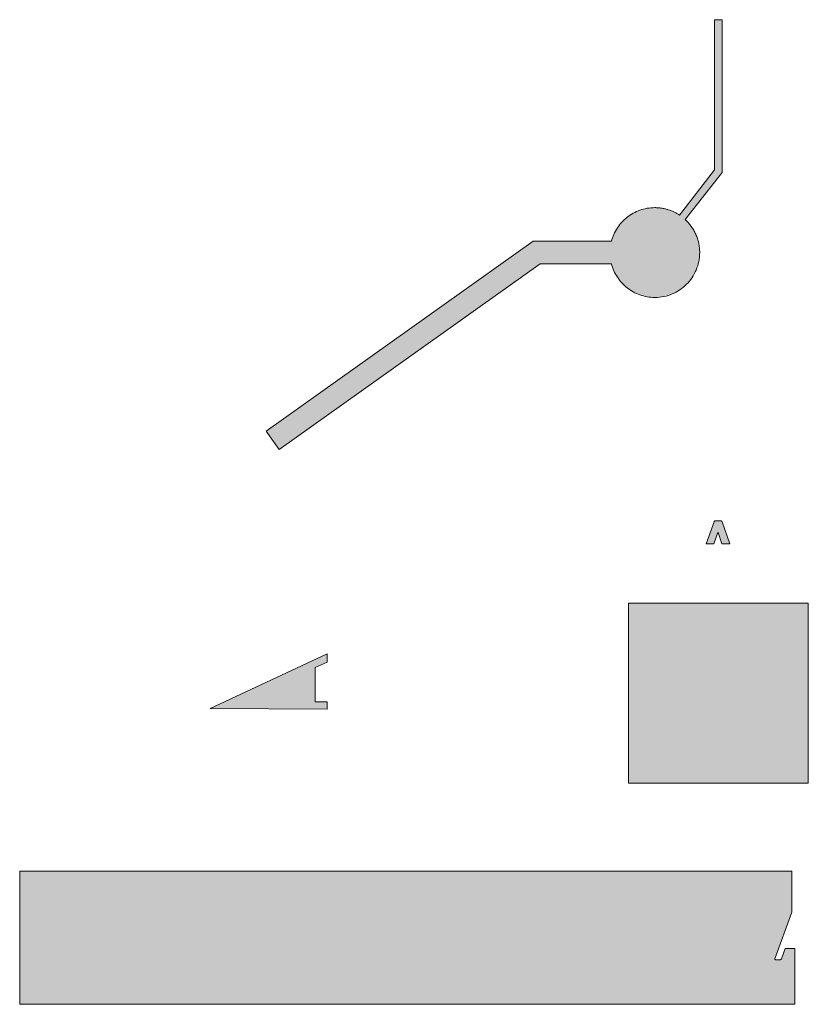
# Model space of a CAD drawing. Header units: millimetres. Extents: x -327 to -251, y -83 to 44.
# Tile 1 of 10: x -327 to -290, y -83 to -36. Entities that reach past the tile are written whole.
import ezdxf

# ---------------------------------------------------------------- set-up
doc = ezdxf.new("R2010")
doc.units = ezdxf.units.MM
doc.header["$MEASUREMENT"] = 0
doc.layers.add('Print', color=7, linetype='Continuous', lineweight=0)

# ---------------------------------------------------------------- blocks, each defined once
blk = doc.blocks.new('Block_0')
at = {"layer": 'Print'}
h = blk.add_hatch(color=1, dxfattribs=at)
h.dxf.hatch_style = 2
h.paths.add_polyline_path([(-293.985, -36.142), (-294.338, -36.142), (-294.338, -43.238), (-296.001, -45.367), (-296.032, -45.346), (-296.064, -45.327), (-296.097, -45.308), (-296.129, -45.289), (-296.162, -45.271), (-296.195, -45.253), (-296.229, -45.236), (-296.263, -45.22), (-296.297, -45.204), (-296.332, -45.189), (-296.367, -45.174), (-296.402, -45.16), (-296.437, -45.147), (-296.473, -45.134), (-296.509, -45.122), (-296.546, -45.111), (-296.582, -45.1), (-296.619, -45.089), (-296.657, -45.08), (-296.694, -45.071), (-296.732, -45.063), (-296.77, -45.055), (-296.808, -45.048), (-296.846, -45.042), (-296.885, -45.037), (-296.924, -45.032), (-296.963, -45.028), (-297.002, -45.025), (-297.042, -45.022), (-297.082, -45.02), (-297.121, -45.019), (-297.162, -45.019), (-297.253, -45.021), (-297.344, -45.027), (-297.434, -45.036), (-297.523, -45.05), (-297.61, -45.067), (-297.697, -45.087), (-297.781, -45.111), (-297.865, -45.139), (-297.946, -45.17), (-298.026, -45.204), (-298.105, -45.241), (-298.181, -45.281), (-298.256, -45.325), (-298.329, -45.371), (-298.399, -45.42), (-298.468, -45.472), (-298.534, -45.526), (-298.598, -45.583), (-298.66, -45.643), (-298.719, -45.705), (-298.776, -45.769), (-298.83, -45.836), (-298.882, -45.905), (-298.931, -45.976), (-298.976, -46.049), (-299.019, -46.123), (-299.059, -46.2), (-299.096, -46.279), (-299.13, -46.359), (-299.161, -46.441), (-299.188, -46.524), (-299.212, -46.609), (-302.909, -46.609), (-315.515, -55.569), (-314.902, -56.432), (-302.571, -47.668), (-299.212, -47.668), (-299.188, -47.753), (-299.161, -47.836), (-299.13, -47.918), (-299.096, -47.998), (-299.059, -48.077), (-299.019, -48.154), (-298.976, -48.229), (-298.931, -48.301), (-298.882, -48.372), (-298.83, -48.441), (-298.776, -48.508), (-298.719, -48.572), (-298.66, -48.634), (-298.598, -48.694), (-298.534, -48.751), (-298.468, -48.805), (-298.399, -48.857), (-298.329, -48.906), (-298.256, -48.953), (-298.181, -48.996), (-298.105, -49.036), (-298.026, -49.073), (-297.946, -49.107), (-297.865, -49.138), (-297.781, -49.166), (-297.697, -49.19), (-297.61, -49.21), (-297.523, -49.227), (-297.434, -49.241), (-297.344, -49.25), (-297.253, -49.256), (-297.162, -49.258), (-297.053, -49.256), (-296.945, -49.247), (-296.839, -49.234), (-296.735, -49.215), (-296.632, -49.191), (-296.532, -49.163), (-296.433, -49.129), (-296.337, -49.091), (-296.243, -49.049), (-296.152, -49.002), (-296.063, -48.951), (-295.977, -48.896), (-295.894, -48.837), (-295.814, -48.774), (-295.737, -48.707), (-295.663, -48.637), (-295.593, -48.563), (-295.526, -48.486), (-295.463, -48.406), (-295.404, -48.323), (-295.349, -48.237), (-295.298, -48.148), (-295.251, -48.057), (-295.209, -47.963), (-295.171, -47.867), (-295.137, -47.768), (-295.109, -47.668), (-295.085, -47.565), (-295.066, -47.461), (-295.053, -47.355), (-295.045, -47.247), (-295.042, -47.139), (-295.043, -47.081), (-295.045, -47.024), (-295.049, -46.968), (-295.054, -46.911), (-295.061, -46.856), (-295.069, -46.8), (-295.079, -46.746), (-295.09, -46.691), (-295.102, -46.638), (-295.116, -46.584), (-295.131, -46.532), (-295.147, -46.479), (-295.165, -46.428), (-295.184, -46.377), (-295.204, -46.327), (-295.226, -46.277), (-295.249, -46.228), (-295.273, -46.18), (-295.298, -46.132), (-295.324, -46.085), (-295.352, -46.039), (-295.38, -45.993), (-295.41, -45.949), (-295.441, -45.905), (-295.473, -45.862), (-295.506, -45.82), (-295.54, -45.778), (-295.575, -45.738), (-295.61, -45.698), (-295.647, -45.66), (-295.685, -45.622), (-295.724, -45.585), (-293.985, -43.36)])
h = blk.add_hatch(color=1, dxfattribs=at)
h.dxf.hatch_style = 2
h.paths.add_polyline_path([(-294.186, -60.365), (-294.177, -60.365), (-293.993, -60.897), (-293.618, -60.897), (-293.988, -59.85), (-293.989, -59.848), (-293.989, -59.846), (-293.99, -59.844), (-293.991, -59.841), (-293.993, -59.839), (-293.994, -59.837), (-293.995, -59.835), (-293.996, -59.833), (-293.997, -59.832), (-293.999, -59.83), (-294, -59.828), (-294.002, -59.826), (-294.003, -59.825), (-294.005, -59.823), (-294.006, -59.822), (-294.008, -59.821), (-294.01, -59.819), (-294.012, -59.818), (-294.014, -59.817), (-294.016, -59.816), (-294.018, -59.815), (-294.02, -59.814), (-294.022, -59.813), (-294.024, -59.813), (-294.026, -59.812), (-294.029, -59.811), (-294.031, -59.811), (-294.034, -59.811), (-294.036, -59.81), (-294.039, -59.81), (-294.32, -59.81), (-294.322, -59.81), (-294.325, -59.811), (-294.327, -59.811), (-294.33, -59.811), (-294.332, -59.812), (-294.334, -59.813), (-294.336, -59.813), (-294.338, -59.814), (-294.34, -59.815), (-294.342, -59.816), (-294.344, -59.817), (-294.346, -59.818), (-294.347, -59.819), (-294.349, -59.821), (-294.35, -59.822), (-294.352, -59.823), (-294.353, -59.825), (-294.354, -59.826), (-294.356, -59.828), (-294.357, -59.83), (-294.358, -59.832), (-294.359, -59.833), (-294.36, -59.835), (-294.361, -59.837), (-294.362, -59.839), (-294.363, -59.841), (-294.364, -59.844), (-294.365, -59.846), (-294.366, -59.848), (-294.741, -60.897), (-294.372, -60.897)])
h = blk.add_hatch(color=1, dxfattribs=at)
h.dxf.hatch_style = 2
h.paths.add_polyline_path([(-298.412, -72.197), (-289.912, -72.197), (-289.912, -63.697), (-298.412, -63.697)])
h = blk.add_hatch(color=1, dxfattribs=at)
h.dxf.hatch_style = 2
h.paths.add_polyline_path([(-312.641, -66.477), (-312.641, -66.088), (-318.167, -68.665), (-312.641, -68.706), (-312.641, -68.353), (-313.205, -68.349), (-313.205, -66.74)])
h = blk.add_hatch(color=1, dxfattribs=at)
h.dxf.hatch_style = 2
h.paths.add_polyline_path([(-291.185, -80.497), (-291.187, -80.502), (-291.188, -80.504), (-291.189, -80.506), (-291.19, -80.507), (-291.191, -80.509), (-291.192, -80.511), (-291.194, -80.512), (-291.195, -80.514), (-291.196, -80.515), (-291.197, -80.517), (-291.198, -80.518), (-291.199, -80.519), (-291.201, -80.521), (-291.202, -80.522), (-291.203, -80.523), (-291.205, -80.524), (-291.206, -80.525), (-291.207, -80.526), (-291.209, -80.526), (-291.21, -80.527), (-291.212, -80.528), (-291.213, -80.528), (-291.215, -80.529), (-291.217, -80.529), (-291.218, -80.53), (-291.22, -80.53), (-291.222, -80.53), (-291.223, -80.531), (-291.225, -80.531), (-291.227, -80.531), (-291.463, -80.531), (-291.465, -80.531), (-291.467, -80.531), (-291.468, -80.53), (-291.47, -80.53), (-291.472, -80.53), (-291.473, -80.529), (-291.475, -80.529), (-291.476, -80.528), (-291.477, -80.528), (-291.479, -80.527), (-291.48, -80.526), (-291.481, -80.525), (-291.482, -80.525), (-291.483, -80.524), (-291.484, -80.523), (-291.485, -80.522), (-291.485, -80.52), (-291.486, -80.519), (-291.487, -80.518), (-291.487, -80.517), (-291.488, -80.515), (-291.488, -80.514), (-291.488, -80.513), (-291.488, -80.511), (-291.489, -80.509), (-291.488, -80.508), (-291.488, -80.506), (-291.488, -80.505), (-291.488, -80.503), (-291.488, -80.501), (-291.487, -80.499), (-291.487, -80.497), (-290.696, -78.286), (-290.695, -78.284), (-290.694, -78.282), (-290.693, -78.28), (-290.693, -78.279), (-290.692, -78.277), (-290.691, -78.276), (-290.69, -78.274), (-290.689, -78.273), (-290.689, -78.272), (-290.689, -76.348), (-327.161, -76.348), (-327.161, -82.639), (-290.552, -82.639), (-290.552, -80.002), (-291.011, -80.002)])
for points in [[(-293.985, -36.142), (-294.338, -36.142), (-294.338, -43.238), (-296.001, -45.367), (-296.032, -45.346), (-296.064, -45.327), (-296.097, -45.308), (-296.129, -45.289), (-296.162, -45.271), (-296.195, -45.253), (-296.229, -45.236), (-296.263, -45.22), (-296.297, -45.204), (-296.332, -45.189), (-296.367, -45.174), (-296.402, -45.16), (-296.437, -45.147), (-296.473, -45.134), (-296.509, -45.122), (-296.546, -45.111), (-296.582, -45.1), (-296.619, -45.089), (-296.657, -45.08), (-296.694, -45.071), (-296.732, -45.063), (-296.77, -45.055), (-296.808, -45.048), (-296.846, -45.042), (-296.885, -45.037), (-296.924, -45.032), (-296.963, -45.028), (-297.002, -45.025), (-297.042, -45.022), (-297.082, -45.02), (-297.121, -45.019), (-297.162, -45.019), (-297.253, -45.021), (-297.344, -45.027), (-297.434, -45.036), (-297.523, -45.05), (-297.61, -45.067), (-297.697, -45.087), (-297.781, -45.111), (-297.865, -45.139), (-297.946, -45.17), (-298.026, -45.204), (-298.105, -45.241), (-298.181, -45.281), (-298.256, -45.325), (-298.329, -45.371), (-298.399, -45.42), (-298.468, -45.472), (-298.534, -45.526), (-298.598, -45.583), (-298.66, -45.643), (-298.719, -45.705), (-298.776, -45.769), (-298.83, -45.836), (-298.882, -45.905), (-298.931, -45.976), (-298.976, -46.049), (-299.019, -46.123), (-299.059, -46.2), (-299.096, -46.279), (-299.13, -46.359), (-299.161, -46.441), (-299.188, -46.524), (-299.212, -46.609), (-302.909, -46.609), (-315.515, -55.569), (-314.902, -56.432), (-302.571, -47.668), (-299.212, -47.668), (-299.188, -47.753), (-299.161, -47.836), (-299.13, -47.918), (-299.096, -47.998), (-299.059, -48.077), (-299.019, -48.154), (-298.976, -48.229), (-298.931, -48.301), (-298.882, -48.372), (-298.83, -48.441), (-298.776, -48.508), (-298.719, -48.572), (-298.66, -48.634), (-298.598, -48.694), (-298.534, -48.751), (-298.468, -48.805), (-298.399, -48.857), (-298.329, -48.906), (-298.256, -48.953), (-298.181, -48.996), (-298.105, -49.036), (-298.026, -49.073), (-297.946, -49.107), (-297.865, -49.138), (-297.781, -49.166), (-297.697, -49.19), (-297.61, -49.21), (-297.523, -49.227), (-297.434, -49.241), (-297.344, -49.25), (-297.253, -49.256), (-297.162, -49.258), (-297.053, -49.256), (-296.945, -49.247), (-296.839, -49.234), (-296.735, -49.215), (-296.632, -49.191), (-296.532, -49.163), (-296.433, -49.129), (-296.337, -49.091), (-296.243, -49.049), (-296.152, -49.002), (-296.063, -48.951), (-295.977, -48.896), (-295.894, -48.837), (-295.814, -48.774), (-295.737, -48.707), (-295.663, -48.637), (-295.593, -48.563), (-295.526, -48.486), (-295.463, -48.406), (-295.404, -48.323), (-295.349, -48.237), (-295.298, -48.148), (-295.251, -48.057), (-295.209, -47.963), (-295.171, -47.867), (-295.137, -47.768), (-295.109, -47.668), (-295.085, -47.565), (-295.066, -47.461), (-295.053, -47.355), (-295.045, -47.247), (-295.042, -47.139), (-295.043, -47.081), (-295.045, -47.024), (-295.049, -46.968), (-295.054, -46.911), (-295.061, -46.856), (-295.069, -46.8), (-295.079, -46.746), (-295.09, -46.691), (-295.102, -46.638), (-295.116, -46.584), (-295.131, -46.532), (-295.147, -46.479), (-295.165, -46.428), (-295.184, -46.377), (-295.204, -46.327), (-295.226, -46.277), (-295.249, -46.228), (-295.273, -46.18), (-295.298, -46.132), (-295.324, -46.085), (-295.352, -46.039), (-295.38, -45.993), (-295.41, -45.949), (-295.441, -45.905), (-295.473, -45.862), (-295.506, -45.82), (-295.54, -45.778), (-295.575, -45.738), (-295.61, -45.698), (-295.647, -45.66), (-295.685, -45.622), (-295.724, -45.585), (-293.985, -43.36)], [(-294.186, -60.365), (-294.177, -60.365), (-293.993, -60.897), (-293.618, -60.897), (-293.988, -59.85), (-293.989, -59.848), (-293.989, -59.846), (-293.99, -59.844), (-293.991, -59.841), (-293.993, -59.839), (-293.994, -59.837), (-293.995, -59.835), (-293.996, -59.833), (-293.997, -59.832), (-293.999, -59.83), (-294, -59.828), (-294.002, -59.826), (-294.003, -59.825), (-294.005, -59.823), (-294.006, -59.822), (-294.008, -59.821), (-294.01, -59.819), (-294.012, -59.818), (-294.014, -59.817), (-294.016, -59.816), (-294.018, -59.815), (-294.02, -59.814), (-294.022, -59.813), (-294.024, -59.813), (-294.026, -59.812), (-294.029, -59.811), (-294.031, -59.811), (-294.034, -59.811), (-294.036, -59.81), (-294.039, -59.81), (-294.32, -59.81), (-294.322, -59.81), (-294.325, -59.811), (-294.327, -59.811), (-294.33, -59.811), (-294.332, -59.812), (-294.334, -59.813), (-294.336, -59.813), (-294.338, -59.814), (-294.34, -59.815), (-294.342, -59.816), (-294.344, -59.817), (-294.346, -59.818), (-294.347, -59.819), (-294.349, -59.821), (-294.35, -59.822), (-294.352, -59.823), (-294.353, -59.825), (-294.354, -59.826), (-294.356, -59.828), (-294.357, -59.83), (-294.358, -59.832), (-294.359, -59.833), (-294.36, -59.835), (-294.361, -59.837), (-294.362, -59.839), (-294.363, -59.841), (-294.364, -59.844), (-294.365, -59.846), (-294.366, -59.848), (-294.741, -60.897), (-294.372, -60.897)], [(-298.412, -72.197), (-289.912, -72.197), (-289.912, -63.697), (-298.412, -63.697)], [(-312.641, -66.477), (-312.641, -66.088), (-318.167, -68.665), (-312.641, -68.706), (-312.641, -68.353), (-313.205, -68.349), (-313.205, -66.74)], [(-291.185, -80.497), (-291.187, -80.502), (-291.188, -80.504), (-291.189, -80.506), (-291.19, -80.507), (-291.191, -80.509), (-291.192, -80.511), (-291.194, -80.512), (-291.195, -80.514), (-291.196, -80.515), (-291.197, -80.517), (-291.198, -80.518), (-291.199, -80.519), (-291.201, -80.521), (-291.202, -80.522), (-291.203, -80.523), (-291.205, -80.524), (-291.206, -80.525), (-291.207, -80.526), (-291.209, -80.526), (-291.21, -80.527), (-291.212, -80.528), (-291.213, -80.528), (-291.215, -80.529), (-291.217, -80.529), (-291.218, -80.53), (-291.22, -80.53), (-291.222, -80.53), (-291.223, -80.531), (-291.225, -80.531), (-291.227, -80.531), (-291.463, -80.531), (-291.465, -80.531), (-291.467, -80.531), (-291.468, -80.53), (-291.47, -80.53), (-291.472, -80.53), (-291.473, -80.529), (-291.475, -80.529), (-291.476, -80.528), (-291.477, -80.528), (-291.479, -80.527), (-291.48, -80.526), (-291.481, -80.525), (-291.482, -80.525), (-291.483, -80.524), (-291.484, -80.523), (-291.485, -80.522), (-291.485, -80.52), (-291.486, -80.519), (-291.487, -80.518), (-291.487, -80.517), (-291.488, -80.515), (-291.488, -80.514), (-291.488, -80.513), (-291.488, -80.511), (-291.489, -80.509), (-291.488, -80.508), (-291.488, -80.506), (-291.488, -80.505), (-291.488, -80.503), (-291.488, -80.501), (-291.487, -80.499), (-291.487, -80.497), (-290.696, -78.286), (-290.695, -78.284), (-290.694, -78.282), (-290.693, -78.28), (-290.693, -78.279), (-290.692, -78.277), (-290.691, -78.276), (-290.69, -78.274), (-290.689, -78.273), (-290.689, -78.272), (-290.689, -76.348), (-327.161, -76.348), (-327.161, -82.639), (-290.552, -82.639), (-290.552, -80.002), (-291.011, -80.002)]]:
    blk.add_lwpolyline(points, close=True, dxfattribs=at)

msp = doc.modelspace()

# ---------------------------------------------------------------- block references
at = {"layer": 'Print'}
msp.add_blockref('Block_0', (0, 0), dxfattribs=at)

doc.saveas('drawing.dxf')
